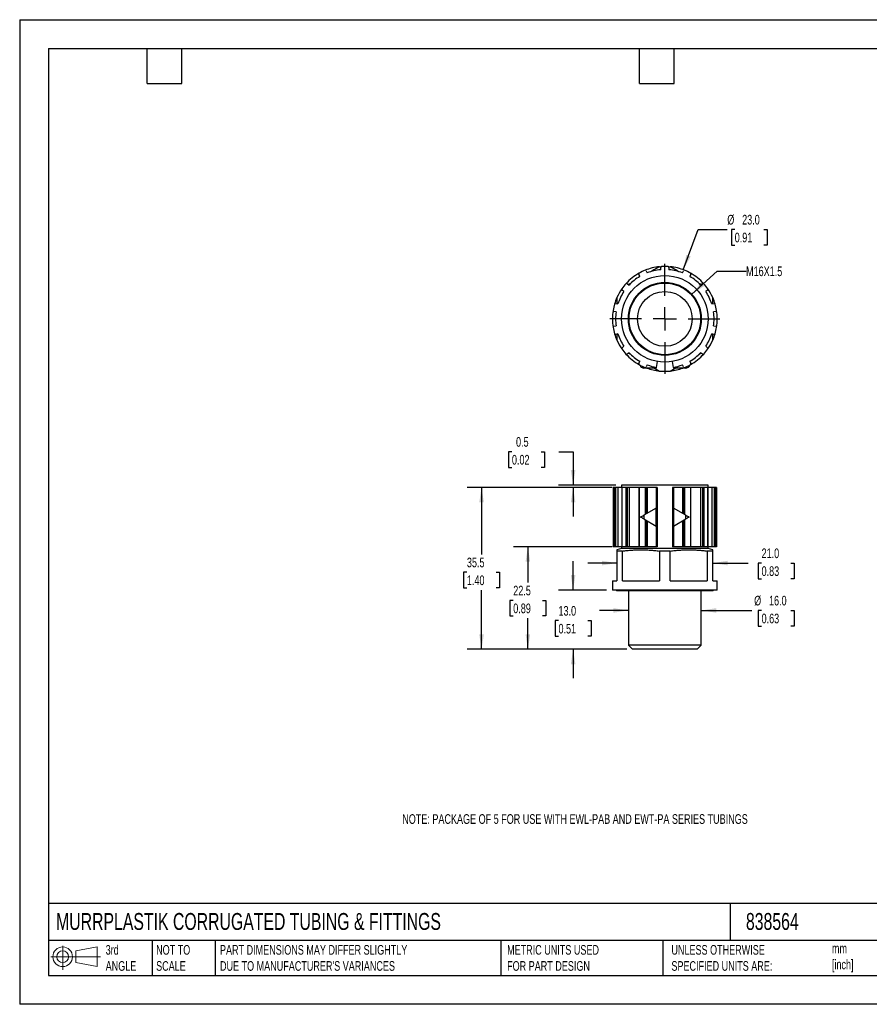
# Model space of a CAD drawing. Header units: millimetres. Extents: x 0 to 279, y 0 to 216.
# Tile 1 of 2: x 0 to 186, y 0 to 216. Entities that reach past the tile are written whole.
import ezdxf

# ---------------------------------------------------------------- set-up
doc = ezdxf.new("R2010")
doc.units = ezdxf.units.MM
doc.layers.add('DIMENSIONS', color=140, linetype='Continuous', lineweight=25)
doc.layers.add('TEXT', color=140, linetype='Continuous', lineweight=25)
doc.styles.add('SLDTEXTSTYLE0', font='TXT', dxfattribs={"width": 0.7})
doc.dimstyles.new('SLDDIMSTYLE0', dxfattribs={"dimtxt": 2.158008, "dimasz": 3.302, "dimexe": 0, "dimexo": 0.0625, "dimgap": 0.539502, "dimtad": 0, "dimtih": 1, "dimtoh": 1, "dimdec": 1, "dimrnd": 1e-09, "dimzin": 4, "dimdsep": 46, "dimtxsty": 'SLDTEXTSTYLE0', "dimsah": 1, "dimcen": 0.09, "dimadec": 0, "dimazin": 1, "dimtfac": 1, "dimtdec": 1, "dimtmove": 0, "dimatfit": 0, "dimfxl": 0, "dimfrac": 2, "dimtolj": 1, "dimtzin": 12, "dimarcsym": 0})
doc.dimstyles.new('SLDDIMSTYLE1', dxfattribs={"dimtxt": 2.158008, "dimasz": 3.302, "dimexe": 0, "dimexo": 0.0625, "dimgap": 0.539502, "dimtad": 0, "dimtih": 1, "dimtoh": 1, "dimdec": 1, "dimrnd": 1e-09, "dimzin": 12, "dimdsep": 46, "dimtxsty": 'SLDTEXTSTYLE0', "dimsah": 1, "dimcen": 0.09, "dimadec": 0, "dimazin": 3, "dimtfac": 1, "dimtdec": 1, "dimtofl": 0, "dimtmove": 0, "dimatfit": 3, "dimfxl": 0, "dimfrac": 2, "dimtolj": 1, "dimtzin": 12, "dimarcsym": 0})
doc.dimstyles.new('SLDDIMSTYLE2', dxfattribs={"dimtxt": 2.158008, "dimasz": 3.302, "dimexe": 0, "dimexo": 0.0625, "dimgap": 0.539502, "dimtad": 0, "dimtih": 1, "dimtoh": 1, "dimdec": 1, "dimrnd": 1e-09, "dimdsep": 46, "dimtxsty": 'SLDTEXTSTYLE0', "dimsah": 1, "dimcen": 0.09, "dimadec": 0, "dimazin": 2, "dimtfac": 1, "dimtdec": 1, "dimtmove": 0, "dimatfit": 0, "dimfxl": 0, "dimfrac": 2, "dimtolj": 1, "dimtzin": 12, "dimarcsym": 0})
doc.dimstyles.new('SLDDIMSTYLE3', dxfattribs={"dimtxt": 2.158008, "dimasz": 3.302, "dimexe": 0, "dimexo": 0.0625, "dimgap": 0.539502, "dimtad": 0, "dimtih": 1, "dimtoh": 1, "dimdec": 1, "dimrnd": 1e-09, "dimzin": 4, "dimdsep": 46, "dimtxsty": 'SLDTEXTSTYLE0', "dimsah": 1, "dimcen": 0, "dimadec": 0, "dimazin": 1, "dimtfac": 1, "dimtdec": 1, "dimtofl": 0, "dimtmove": 0, "dimatfit": 3, "dimfxl": 0, "dimfrac": 2, "dimtolj": 1, "dimtzin": 12, "dimarcsym": 0})
doc.dimstyles.new('SLDDIMSTYLE4', dxfattribs={"dimtxt": 2.158008, "dimasz": 3.302, "dimexe": 0, "dimexo": 0.0625, "dimgap": 0.539502, "dimtad": 0, "dimtih": 1, "dimtoh": 1, "dimdec": 1, "dimrnd": 1e-09, "dimzin": 12, "dimdsep": 46, "dimtxsty": 'SLDTEXTSTYLE0', "dimsah": 1, "dimcen": 0, "dimadec": 0, "dimazin": 3, "dimtfac": 1, "dimtdec": 1, "dimtofl": 0, "dimtmove": 0, "dimatfit": 3, "dimfxl": 0, "dimfrac": 2, "dimtolj": 1, "dimtzin": 12, "dimarcsym": 0})

# ---------------------------------------------------------------- blocks, each defined once
blk = doc.blocks.new('Block11')
at = {"color": 7, "linetype": 'Continuous', "lineweight": 18}
for p, q in [((2.59, 5.31), (2.59, 0)), ((5.48, 4.17), (10.18, 5.03)), ((10.18, 5.03), (10.18, 0.73)), ((0, 2.88), (10.87, 2.88)), ((5.48, 1.6), (5.48, 4.17)), ((5.48, 1.6), (10.18, 0.73))]:
    blk.add_line(p, q, dxfattribs=at)
for radius in [2.15, 1.29]:
    blk.add_circle((2.59, 2.88), radius, dxfattribs=at)
blk = doc.blocks.new('Block12')
at = {"color": 7, "linetype": 'Continuous'}
blk.add_blockref('Block11', (0, 0), dxfattribs=at)
blk = doc.blocks.new('_D')
at = {"layer": 'DIMENSIONS'}
for p, q in [((133.43, 86.37), (127.08, 86.37)), ((149.43, 86.37), (160.53, 86.37)), ((162.64, 86.37), (161.92, 86.37)), ((161.92, 86.37), (161.92, 82.94)), ((169.06, 86.37), (169.78, 86.37)), ((169.78, 86.37), (169.78, 82.94)), ((161.92, 82.94), (162.64, 82.94)), ((169.78, 82.94), (169.06, 82.94))]:
    blk.add_line(p, q, dxfattribs=at)
for points in [[(133.43, 86.37), (130.13, 86.87), (130.13, 85.86)], [(149.43, 86.37), (152.73, 85.86), (152.73, 86.87)]]:
    blk.add_solid(points, dxfattribs=at)
at = {"layer": 'DIMENSIONS', "char_height": 2.117, "attachment_point": 1, "style": 'SLDTEXTSTYLE0'}
for s, insert in [('%%c', (161.01, 89.58)), ('16.0', (164.27, 89.58)), ('0.63', (162.64, 85.66))]:
    blk.add_mtext(s, dxfattribs=dict(at, insert=insert))
blk = doc.blocks.new('_D_1')
at = {"layer": 'DIMENSIONS'}
for p, q in [((130.93, 96.75), (124.58, 96.75)), ((151.93, 96.75), (159.72, 96.75)), ((162.64, 96.75), (161.92, 96.75)), ((161.92, 96.75), (161.92, 93.32)), ((169.06, 96.75), (169.78, 96.75)), ((169.78, 96.75), (169.78, 93.32)), ((161.92, 93.32), (162.64, 93.32)), ((169.78, 93.32), (169.06, 93.32))]:
    blk.add_line(p, q, dxfattribs=at)
for points in [[(130.93, 96.75), (127.63, 97.26), (127.63, 96.24)], [(151.93, 96.75), (155.23, 96.24), (155.23, 97.26)]]:
    blk.add_solid(points, dxfattribs=at)
at = {"layer": 'DIMENSIONS', "char_height": 2.117, "attachment_point": 1, "style": 'SLDTEXTSTYLE0'}
for s, insert in [('21.0', (162.64, 99.96)), ('0.83', (162.64, 96.05))]:
    blk.add_mtext(s, dxfattribs=dict(at, insert=insert))
blk = doc.blocks.new('_D_2')
at = {"layer": 'DIMENSIONS'}
for p, q in [((121.32, 90.84), (121.32, 97.19)), ((128.66, 90.84), (118.15, 90.84)), ((118.12, 84.13), (117.39, 84.13)), ((117.39, 84.13), (117.39, 80.7)), ((124.53, 84.13), (125.25, 84.13)), ((125.25, 84.13), (125.25, 80.7)), ((117.39, 80.7), (118.12, 80.7)), ((125.25, 80.7), (124.53, 80.7)), ((133.08, 77.84), (118.15, 77.84)), ((121.32, 77.84), (121.32, 71.49))]:
    blk.add_line(p, q, dxfattribs=at)
for points in [[(121.32, 90.84), (121.83, 94.14), (120.82, 94.14)], [(121.32, 77.84), (120.82, 74.54), (121.83, 74.54)]]:
    blk.add_solid(points, dxfattribs=at)
at = {"layer": 'DIMENSIONS', "char_height": 2.117, "attachment_point": 1, "style": 'SLDTEXTSTYLE0'}
for s, insert in [('13.0', (118.12, 87.35)), ('0.51', (118.12, 83.43))]:
    blk.add_mtext(s, dxfattribs=dict(at, insert=insert))
blk = doc.blocks.new('_D_3')
at = {"layer": 'DIMENSIONS'}
for p, q in [((129.87, 100.34), (108.23, 100.34)), ((111.41, 100.34), (111.41, 92.49)), ((108.2, 88.58), (107.47, 88.58)), ((107.47, 88.58), (107.47, 85.15)), ((114.61, 88.58), (115.34, 88.58)), ((115.34, 88.58), (115.34, 85.15)), ((107.47, 85.15), (108.2, 85.15)), ((111.41, 77.84), (111.41, 84.67)), ((115.34, 85.15), (114.61, 85.15)), ((133.08, 77.84), (108.23, 77.84))]:
    blk.add_line(p, q, dxfattribs=at)
for points in [[(111.41, 100.34), (110.9, 97.04), (111.91, 97.04)], [(111.41, 77.84), (111.91, 81.14), (110.9, 81.14)]]:
    blk.add_solid(points, dxfattribs=at)
at = {"layer": 'DIMENSIONS', "char_height": 2.117, "attachment_point": 1, "style": 'SLDTEXTSTYLE0'}
for s, insert in [('22.5', (108.2, 91.79)), ('0.89', (108.2, 87.88))]:
    blk.add_mtext(s, dxfattribs=dict(at, insert=insert))
blk = doc.blocks.new('_D_4')
at = {"layer": 'DIMENSIONS'}
for p, q in [((129.87, 113.34), (98.07, 113.34)), ((101.25, 113.34), (101.25, 98.66)), ((98.04, 94.74), (97.32, 94.74)), ((97.32, 94.74), (97.32, 91.31)), ((104.46, 94.74), (105.18, 94.74)), ((105.18, 94.74), (105.18, 91.31)), ((97.32, 91.31), (98.04, 91.31)), ((101.25, 77.84), (101.25, 90.83)), ((105.18, 91.31), (104.46, 91.31)), ((133.08, 77.84), (98.07, 77.84))]:
    blk.add_line(p, q, dxfattribs=at)
for points in [[(101.25, 113.34), (100.74, 110.04), (101.76, 110.04)], [(101.25, 77.84), (101.76, 81.14), (100.74, 81.14)]]:
    blk.add_solid(points, dxfattribs=at)
at = {"layer": 'DIMENSIONS', "char_height": 2.117, "attachment_point": 1, "style": 'SLDTEXTSTYLE0'}
for s, insert in [('35.5', (98.04, 97.95)), ('1.40', (98.04, 94.04))]:
    blk.add_mtext(s, dxfattribs=dict(at, insert=insert))
blk = doc.blocks.new('_D_5')
at = {"layer": 'DIMENSIONS'}
for p, q in [((107.91, 121.17), (107.18, 121.17)), ((107.18, 121.17), (107.18, 117.74)), ((114.32, 121.17), (115.05, 121.17)), ((115.05, 121.17), (115.05, 117.74)), ((118.21, 121.17), (121.32, 121.17)), ((121.32, 121.17), (121.32, 113.84)), ((107.18, 117.74), (107.91, 117.74)), ((115.05, 117.74), (114.32, 117.74)), ((130.66, 113.84), (118.15, 113.84)), ((129.87, 113.34), (118.15, 113.34)), ((121.32, 113.34), (121.32, 106.99))]:
    blk.add_line(p, q, dxfattribs=at)
for points in [[(121.32, 113.84), (121.83, 117.14), (120.82, 117.14)], [(121.32, 113.34), (120.82, 110.04), (121.83, 110.04)]]:
    blk.add_solid(points, dxfattribs=at)
at = {"layer": 'DIMENSIONS', "char_height": 2.117, "attachment_point": 1, "style": 'SLDTEXTSTYLE0'}
for s, insert in [('0.5', (108.81, 124.38)), ('0.02', (107.91, 120.47))]:
    blk.add_mtext(s, dxfattribs=dict(at, insert=insert))
blk = doc.blocks.new('_D_6')
at = {"layer": 'DIMENSIONS'}
for p, q in [((145.46, 161.07), (148.77, 169.9)), ((148.77, 169.9), (155.12, 169.9)), ((156.75, 169.9), (156.02, 169.9)), ((156.02, 169.9), (156.02, 166.47)), ((163.16, 169.9), (163.89, 169.9)), ((163.89, 169.9), (163.89, 166.47)), ((156.02, 166.47), (156.75, 166.47)), ((163.89, 166.47), (163.16, 166.47))]:
    blk.add_line(p, q, dxfattribs=at)
blk.add_solid([(145.46, 161.07), (147.1, 163.98), (146.15, 164.34)], dxfattribs=at)
at = {"layer": 'DIMENSIONS', "char_height": 2.117, "attachment_point": 1, "style": 'SLDTEXTSTYLE0'}
for s, insert in [('%%c', (155.12, 173.11)), ('23.0', (158.38, 173.11)), ('0.91', (156.75, 169.2))]:
    blk.add_mtext(s, dxfattribs=dict(at, insert=insert))
blk = doc.blocks.new('_D_7')
at = {"layer": 'DIMENSIONS'}
for p, q in [((147.34, 155.7), (152.89, 160.77)), ((152.89, 160.77), (159.24, 160.77))]:
    blk.add_line(p, q, dxfattribs=at)
blk.add_solid([(147.34, 155.7), (150.12, 157.55), (149.43, 158.3)], dxfattribs=at)
at = {"layer": 'DIMENSIONS', "insert": (159.24, 161.79), "char_height": 2.117, "attachment_point": 1, "style": 'SLDTEXTSTYLE0'}
blk.add_mtext('M16X1.5', dxfattribs=at)
blk = doc.blocks.new('SW_CENTERMARKSYMBOL_0')
at = {"layer": 'DIMENSIONS', "color": 0}
for p, q in [((0, 5.08), (0, 12.04)), ((0, 0), (0, 2.54)), ((-5.08, 0), (-12.04, 0)), ((0, 0), (-2.54, 0)), ((0, 0), (0, -2.54)), ((0, 0), (2.54, 0)), ((5.08, 0), (12.04, 0)), ((0, -5.08), (0, -12.04))]:
    blk.add_line(p, q, dxfattribs=at)

msp = doc.modelspace()

# ---------------------------------------------------------------- linework, layer by layer
at = {"color": 7, "linetype": 'Continuous'}
for p, q in [((0, 215.9), (0, 0)), ((0, 215.9), (279.4, 215.9)), ((279.4, 0), (0, 0))]:
    msp.add_line(p, q, dxfattribs=at)
for p, q in [((135.95, 159.61), (135.73, 160.07)), ((137.35, 160.85), (137.57, 160.39)), ((140.53, 161.06), (140.53, 161.58)), ((142.33, 161.58), (142.33, 161.06)), ((145.29, 160.39), (145.51, 160.85)), ((147.13, 160.07), (146.91, 159.61)), ((133.17, 158.04), (133.58, 157.71)), ((149.28, 157.71), (149.69, 158.04)), ((132.45, 156.31), (132.05, 156.63)), ((150.81, 156.63), (150.41, 156.31)), ((130.64, 153.69), (131.14, 153.57)), ((130.93, 154.99), (130.93, 153.62)), ((151.72, 153.57), (152.23, 153.69)), ((151.93, 153.62), (151.93, 154.99)), ((130.74, 151.82), (130.23, 151.93)), ((152.63, 151.93), (152.12, 151.82)), ((130.23, 148.67), (130.74, 148.78)), ((131.14, 147.03), (130.64, 146.91)), ((130.93, 146.98), (130.93, 145.61)), ((152.23, 146.91), (151.72, 147.03)), ((151.93, 145.61), (151.93, 146.98)), ((152.12, 148.78), (152.63, 148.67)), ((132.05, 143.97), (132.45, 144.29)), ((133.58, 142.89), (133.17, 142.56)), ((149.69, 142.56), (149.28, 142.89)), ((150.41, 144.29), (150.81, 143.97)), ((135.73, 140.53), (135.95, 140.99)), ((139.78, 140.94), (139.56, 139.66)), ((143.31, 139.66), (143.08, 140.94)), ((146.91, 140.99), (147.13, 140.53)), ((136.1, 140.11), (136.1, 139.83)), ((139.55, 139.5), (136.8, 139.5)), ((137.57, 140.21), (137.35, 139.75)), ((139.14, 139.5), (140.24, 138.86)), ((139.55, 139.67), (139.55, 139.5)), ((142.62, 138.86), (143.72, 139.5)), ((143.32, 139.67), (143.32, 139.5)), ((146.06, 139.5), (143.32, 139.5)), ((145.51, 139.75), (145.29, 140.21)), ((146.76, 140.11), (146.76, 139.83)), ((130.08, 113.34), (130.08, 100.34)), ((130.08, 113.34), (130.08, 100.34)), ((130.4, 113.34), (130.08, 113.34)), ((130.08, 113.34), (130.08, 113.34)), ((130.4, 113.34), (130.4, 100.34)), ((130.64, 113.34), (130.4, 113.34)), ((130.64, 113.34), (130.64, 100.34)), ((131.14, 113.34), (130.64, 113.34)), ((131.14, 113.34), (131.14, 100.34)), ((131.98, 113.34), (131.14, 113.34)), ((131.93, 113.84), (131.93, 113.34)), ((150.93, 113.84), (131.93, 113.84)), ((131.98, 113.34), (131.98, 100.34)), ((132.01, 113.34), (131.98, 113.34)), ((132.01, 113.34), (132.01, 100.34)), ((132.9, 113.34), (132.01, 113.34)), ((132.9, 113.34), (132.9, 100.34)), ((133.17, 113.34), (132.9, 113.34)), ((133.17, 113.34), (133.17, 100.34)), ((133.58, 113.34), (133.17, 113.34)), ((133.58, 113.34), (133.58, 100.34)), ((135.71, 113.34), (133.58, 113.34)), ((135.71, 113.34), (135.71, 100.34)), ((135.81, 113.34), (135.71, 113.34)), ((135.81, 113.34), (135.81, 100.34)), ((137.09, 113.34), (135.81, 113.34)), ((137.09, 113.34), (137.09, 107.41)), ((137.35, 113.34), (137.09, 113.34)), ((137.35, 113.34), (137.35, 107.56)), ((137.57, 113.34), (137.35, 113.34)), ((137.57, 113.34), (137.57, 107.69)), ((139.56, 113.34), (137.57, 113.34)), ((139.56, 113.34), (139.56, 100.34)), ((139.78, 113.34), (139.56, 113.34)), ((139.78, 113.34), (139.78, 100.34)), ((143.08, 113.34), (143.08, 100.34)), ((143.31, 113.34), (143.08, 113.34)), ((143.31, 113.34), (143.31, 100.34)), ((145.29, 113.34), (143.31, 113.34)), ((145.29, 113.34), (145.29, 107.69)), ((145.51, 113.34), (145.29, 113.34)), ((145.51, 113.34), (145.51, 107.56)), ((145.77, 113.34), (145.51, 113.34)), ((145.77, 113.34), (145.77, 107.41)), ((147.05, 113.34), (145.77, 113.34)), ((147.05, 113.34), (147.05, 100.34)), ((147.15, 113.34), (147.05, 113.34)), ((147.15, 100.34), (147.15, 113.34)), ((149.28, 113.34), (147.15, 113.34)), ((149.28, 113.34), (149.28, 100.34)), ((149.69, 113.34), (149.28, 113.34)), ((149.69, 113.34), (149.69, 100.34)), ((149.96, 113.34), (149.69, 113.34)), ((149.96, 113.34), (149.96, 100.34)), ((150.85, 113.34), (149.96, 113.34)), ((150.85, 113.34), (150.85, 100.34)), ((150.88, 113.34), (150.85, 113.34)), ((150.88, 100.34), (150.88, 113.34)), ((151.72, 113.34), (150.88, 113.34)), ((150.93, 113.34), (150.93, 113.84)), ((151.72, 113.34), (151.72, 100.34)), ((152.23, 113.34), (151.72, 113.34)), ((152.23, 113.34), (152.23, 100.34)), ((152.46, 113.34), (152.23, 113.34)), ((152.46, 113.34), (152.46, 100.34)), ((152.78, 113.34), (152.46, 113.34)), ((152.78, 100.34), (152.78, 113.34)), ((152.78, 113.34), (152.78, 100.34)), ((152.78, 113.34), (152.78, 113.34)), ((139.55, 108.82), (136.8, 107.24)), ((139.55, 104.87), (139.55, 108.82)), ((143.32, 108.82), (143.32, 104.87)), ((146.06, 107.24), (143.32, 108.82)), ((136.8, 107.24), (136.8, 106.44)), ((136.8, 106.44), (139.55, 104.87)), ((137.09, 106.27), (137.09, 100.34)), ((137.35, 106.13), (137.35, 100.34)), ((137.57, 106), (137.57, 100.34)), ((143.32, 104.87), (146.06, 106.44)), ((145.29, 106), (145.29, 100.34)), ((145.51, 106.13), (145.51, 100.34)), ((145.77, 106.27), (145.77, 100.34)), ((146.06, 106.44), (146.06, 107.24)), ((130.4, 100.34), (130.08, 100.34)), ((130.08, 100.34), (130.08, 100.34)), ((130.64, 100.34), (130.4, 100.34)), ((131.14, 100.34), (130.64, 100.34)), ((131.93, 99.94), (130.93, 99.67)), ((132.12, 99.4), (130.93, 99.4)), ((130.93, 99.4), (130.93, 92.84)), ((131.98, 100.34), (131.14, 100.34)), ((131.93, 100.34), (131.93, 99.94)), ((150.93, 99.94), (131.93, 99.94)), ((132.01, 100.34), (131.98, 100.34)), ((132.9, 100.34), (132.01, 100.34)), ((132.12, 92.84), (132.12, 99.4)), ((133.17, 100.34), (132.9, 100.34)), ((133.58, 100.34), (133.17, 100.34)), ((135.71, 100.34), (133.58, 100.34)), ((135.81, 100.34), (135.71, 100.34)), ((137.09, 100.34), (135.81, 100.34)), ((137.35, 100.34), (137.09, 100.34)), ((137.57, 100.34), (137.35, 100.34)), ((139.56, 100.34), (137.57, 100.34)), ((139.78, 100.34), (139.56, 100.34)), ((142.62, 99.4), (140.24, 99.4)), ((140.24, 99.4), (140.24, 92.84)), ((142.62, 92.84), (142.62, 99.4)), ((143.31, 100.34), (143.08, 100.34)), ((145.29, 100.34), (143.31, 100.34)), ((145.51, 100.34), (145.29, 100.34)), ((145.77, 100.34), (145.51, 100.34)), ((147.05, 100.34), (145.77, 100.34)), ((147.15, 100.34), (147.05, 100.34)), ((149.28, 100.34), (147.15, 100.34)), ((149.69, 100.34), (149.28, 100.34)), ((149.96, 100.34), (149.69, 100.34)), ((150.85, 100.34), (149.96, 100.34)), ((151.93, 99.4), (150.74, 99.4)), ((150.74, 99.4), (150.74, 92.84)), ((150.88, 100.34), (150.85, 100.34)), ((151.72, 100.34), (150.88, 100.34)), ((150.93, 99.94), (150.93, 100.34)), ((151.93, 99.67), (150.93, 99.94)), ((152.23, 100.34), (151.72, 100.34)), ((151.93, 92.84), (151.93, 99.4)), ((152.46, 100.34), (152.23, 100.34)), ((152.78, 100.34), (152.46, 100.34)), ((152.78, 100.34), (152.78, 100.34)), ((129.93, 92.84), (129.93, 90.84)), ((129.93, 92.84), (130.93, 92.84)), ((132.12, 92.84), (140.24, 92.84)), ((142.62, 92.84), (150.74, 92.84)), ((151.93, 92.84), (152.93, 92.84)), ((152.93, 90.84), (152.93, 92.84)), ((152.93, 90.84), (129.93, 90.84)), ((130.78, 90.84), (130.93, 90.69)), ((151.93, 90.69), (130.93, 90.69)), ((133.43, 90.69), (133.43, 78.76)), ((149.43, 78.76), (149.43, 90.69)), ((151.93, 90.69), (152.08, 90.84)), ((133.43, 78.76), (134.35, 77.84)), ((149.43, 78.76), (133.43, 78.76)), ((148.51, 77.84), (134.35, 77.84)), ((148.51, 77.84), (149.43, 78.76))]:
    msp.add_line(p, q)
at = {"flags": 128}
for points in [[(140.24, 161.74), (140.54, 161.76), (140.72, 161.78)], [(142.14, 161.78), (142.32, 161.76), (142.62, 161.74)]]:
    msp.add_lwpolyline(points, dxfattribs=at)
for radius in [9.5, 8, 7.85, 6]:
    msp.add_circle((141.43, 150.3), radius)
for centre, radius, start, end in [((141.43, 150.3), 11.5, 119.2659, 137.877), ((135.91, 160.16), 0.2, 119.2658, 205.7143), ((141.43, 150.3), 11.5, 112.1627, 119.2659), ((141.43, 150.3), 11.5, 95.9294, 112.1627), ((137.17, 160.76), 0.2, 25.7143, 112.1627), ((141.43, 150.3), 10.8, 94.7802, 110.9341), ((140.73, 161.58), 0.2, 93.5516, 180), ((141.43, 150.3), 11.5, 86.4484, 93.5516), ((142.13, 161.58), 0.2, 360, 86.4484), ((141.43, 150.3), 10.8, 69.0659, 85.2198), ((141.43, 150.3), 11.5, 67.8373, 84.0706), ((145.69, 160.76), 0.2, 67.8373, 154.2857), ((141.43, 150.3), 11.5, 60.7341, 67.8373), ((146.95, 160.16), 0.2, 334.2857, 60.7341), ((141.43, 150.3), 11.5, 42.123, 60.7341), ((141.43, 150.3), 11.5, 137.877, 144.9801), ((133.05, 157.88), 0.2, 51.4286, 137.877), ((141.43, 150.3), 10.8, 120.4945, 136.6484), ((141.43, 150.3), 10.8, 43.3516, 59.5055), ((149.81, 157.88), 0.2, 42.123, 128.5714), ((141.43, 150.3), 11.5, 35.0199, 42.123), ((141.43, 150.3), 11.5, 144.9801, 155.9294), ((141.43, 150.3), 10.8, 146.2088, 162.3627), ((132.18, 156.78), 0.2, 144.9801, 231.4286), ((141.43, 150.3), 10.8, 17.6373, 33.7912), ((150.68, 156.78), 0.2, 308.5714, 35.0198), ((141.43, 150.3), 11.5, 24.0706, 35.0199), ((141.43, 150.3), 11.5, 163.5913, 170.6944), ((141.43, 150.3), 11.5, 155.9294, 163.5913), ((130.59, 153.49), 0.2, 77.1429, 163.5912), ((141.43, 150.3), 11.5, 16.4087, 24.0706), ((152.27, 153.49), 0.2, 16.4087, 102.8571), ((141.43, 150.3), 11.5, 9.3056, 16.4087), ((141.43, 150.3), 11.5, 170.6944, 189.3056), ((130.28, 152.13), 0.2, 170.6944, 257.1429), ((141.43, 150.3), 10.8, 171.923, 188.077), ((141.43, 150.3), 10.8, 351.923, 8.077), ((152.58, 152.13), 0.2, 282.8571, 9.3055), ((141.43, 150.3), 11.5, 350.6944, 9.3056), ((130.28, 148.47), 0.2, 102.8571, 189.3055), ((141.43, 150.3), 11.5, 189.3056, 196.4087), ((130.59, 147.11), 0.2, 196.4087, 282.8571), ((141.43, 150.3), 11.5, 196.4087, 204.0706), ((141.43, 150.3), 10.8, 197.6373, 213.7912), ((141.43, 150.3), 10.8, 326.2088, 342.3627), ((141.43, 150.3), 11.5, 335.9294, 343.5913), ((152.27, 147.11), 0.2, 257.1429, 343.5912), ((141.43, 150.3), 11.5, 343.5913, 350.6944), ((152.58, 148.47), 0.2, 350.6944, 77.1429), ((141.43, 150.3), 11.5, 204.0706, 215.0199), ((141.43, 150.3), 11.5, 324.9801, 335.9294), ((132.18, 143.81), 0.2, 128.5714, 215.0198), ((141.43, 150.3), 11.5, 215.0199, 222.123), ((133.05, 142.72), 0.2, 222.123, 308.5714), ((141.43, 150.3), 11.5, 222.123, 240.7341), ((141.43, 150.3), 10.8, 223.3516, 239.5055), ((141.43, 150.3), 10.8, 300.4945, 316.6484), ((141.43, 150.3), 11.5, 299.2659, 317.877), ((149.81, 142.72), 0.2, 231.4286, 317.877), ((141.43, 150.3), 11.5, 317.877, 324.9801), ((150.68, 143.81), 0.2, 324.9801, 51.4286), ((135.91, 140.44), 0.2, 154.2857, 240.7342), ((146.95, 140.44), 0.2, 299.2658, 25.7143), ((141.43, 150.3), 11.5, 240.7341, 247.8373), ((137.17, 139.83), 0.2, 247.8373, 334.2857), ((141.43, 150.3), 11.5, 249.906, 264.0706), ((141.43, 150.3), 10.8, 249.0659, 260), ((141.43, 150.3), 11.5, 264.0706, 275.9294), ((141.43, 150.3), 11.5, 275.9294, 290.094), ((141.43, 150.3), 10.8, 280, 290.9341), ((145.69, 139.83), 0.2, 205.7143, 292.1627), ((141.43, 150.3), 11.5, 292.1627, 299.2659)]:
    msp.add_arc(centre, radius, start, end)
for points, knots in [([(140.24, 161.74), (139.7, 161.43), (139.06, 161.05), (138.41, 160.68), (138.31, 160.62)], [0, 0, 0, 0, 0.844524, 1, 1, 1, 1]), ([(144.52, 160.64), (144.43, 160.69), (143.79, 161.06), (143.16, 161.43), (142.62, 161.74)], [0, 0, 0, 0, 0.143047, 1, 1, 1, 1]), ([(134.05, 158.16), (133.95, 158.11), (133.75, 157.99), (133.55, 157.87), (133.45, 157.82)], [0, 0, 0, 0, 0.505658, 1, 1, 1, 1]), ([(149.41, 157.82), (149.31, 157.87), (149.13, 157.98), (148.95, 158.08), (148.86, 158.13)], [0, 0, 0, 0, 0.544177, 1, 1, 1, 1]), ([(133.45, 142.78), (133.55, 142.73), (133.73, 142.62), (133.91, 142.51), (134, 142.47)], [0, 0, 0, 0, 0.544177, 1, 1, 1, 1]), ([(148.81, 142.43), (148.91, 142.49), (149.11, 142.61), (149.31, 142.73), (149.41, 142.78)], [0, 0, 0, 0, 0.505658, 1, 1, 1, 1]), ([(130.93, 99.66), (130.93, 99.66), (130.93, 99.67), (130.93, 99.58), (130.93, 99.46), (130.93, 99.4)], [0, 0, 0, 0, 0.194616, 0.595644, 1, 1, 1, 1]), ([(132.12, 99.4), (132.29, 99.42), (132.63, 99.46), (133.14, 99.52), (133.65, 99.56), (134.32, 99.61), (135.17, 99.66), (136.18, 99.67), (137.2, 99.66), (138.21, 99.61), (139.23, 99.52), (139.9, 99.44), (140.24, 99.4)], [0, 0, 0, 0, 0.063525, 0.126257, 0.188453, 0.250389, 0.375554, 0.500003, 0.624437, 0.749616, 0.873738, 1, 1, 1, 1]), ([(142.62, 99.4), (142.79, 99.42), (143.13, 99.46), (143.64, 99.52), (144.15, 99.56), (144.82, 99.61), (145.67, 99.66), (146.68, 99.67), (147.7, 99.66), (148.71, 99.61), (149.73, 99.52), (150.4, 99.44), (150.74, 99.4)], [0, 0, 0, 0, 0.063525, 0.126257, 0.188453, 0.250389, 0.375554, 0.500003, 0.624437, 0.749616, 0.873738, 1, 1, 1, 1]), ([(151.93, 99.4), (151.93, 99.46), (151.93, 99.58), (151.93, 99.67), (151.93, 99.66), (151.93, 99.66)], [0, 0, 0, 0, 0.3983934, 0.7959234, 1, 1, 1, 1])]:
    msp.add_open_spline(points, degree=3, knots=knots)
for points in [[(136.1, 139.83), (136.33, 139.71), (136.56, 139.6), (136.8, 139.5)], [(146.06, 139.5), (146.3, 139.6), (146.53, 139.71), (146.76, 139.83)], [(136.1, 106.84), (136.33, 106.97), (136.56, 107.11), (136.8, 107.24)], [(136.8, 106.44), (136.56, 106.58), (136.33, 106.71), (136.1, 106.84)], [(146.06, 107.24), (146.3, 107.11), (146.53, 106.97), (146.76, 106.84)], [(146.76, 106.84), (146.53, 106.71), (146.3, 106.58), (146.06, 106.44)]]:
    msp.add_open_spline(points, degree=3)
at = {"layer": 'TEXT'}
for p, q in [((6.35, 209.55), (273.05, 209.55)), ((6.35, 209.55), (6.35, 6.35)), ((27.94, 201.93), (27.94, 209.55)), ((35.56, 201.93), (35.56, 209.55)), ((135.89, 201.93), (135.89, 209.55)), ((143.51, 201.93), (143.51, 209.55)), ((27.94, 201.93), (35.56, 201.93)), ((135.89, 201.93), (143.51, 201.93)), ((273.05, 22.13), (6.35, 22.13)), ((155.76, 22.13), (155.76, 13.97)), ((273.05, 13.97), (6.35, 13.97)), ((29.04, 13.97), (29.04, 6.35)), ((42.84, 13.97), (42.84, 6.35)), ((105.48, 13.97), (105.48, 6.35)), ((141, 13.97), (141, 6.35)), ((6.35, 6.35), (273.05, 6.35))]:
    msp.add_line(p, q, dxfattribs=at)

# ---------------------------------------------------------------- block references
at = {"layer": 'DIMENSIONS'}
msp.add_blockref('SW_CENTERMARKSYMBOL_0', (141.43, 150.3), dxfattribs=at)
at = {"layer": 'TEXT'}
msp.add_blockref('Block12', (6.84, 7.55), dxfattribs=at)

# ---------------------------------------------------------------- texts
at = {"layer": 'DIMENSIONS', "insert": (83.87, 41.69), "char_height": 2.1167, "attachment_point": 1, "style": 'SLDTEXTSTYLE0'}
msp.add_mtext('NOTE: PACKAGE OF 5 FOR USE WITH EWL-PAB AND EWT-PA SERIES TUBINGS', dxfattribs=at)
at = {"layer": 'TEXT', "attachment_point": 1, "style": 'SLDTEXTSTYLE0'}
for s, insert, char_height in [('MURRPLASTIK CORRUGATED TUBING & FITTINGS', (7.97, 20.02), 3.7042), ('838564', (159.21, 20.02), 3.704), ('3rd^JANGLE', (18.85, 13), 2.117), ('NOT TO^JSCALE', (29.91, 13), 2.1167), ("PART DIMENSIONS MAY DIFFER SLIGHTLY ^JDUE TO MANUFACTURER'S VARIANCES", (43.91, 13), 2.1167), ('METRIC UNITS USED ^JFOR PART DESIGN', (106.85, 13), 2.1167), ('UNLESS OTHERWISE ^JSPECIFIED UNITS ARE:', (142.87, 13), 2.1167), ('mm^J[inch]', (178.06, 13.33), 2.117)]:
    msp.add_mtext(s, dxfattribs=dict(at, insert=insert, char_height=char_height))

# ---------------------------------------------------------------- dimensions: what is measured, and where the dimension line sits
at = {"layer": 'DIMENSIONS'}
dim = msp.add_diameter_dim_2p(p1=(137.4, 139.53), p2=(145.46, 161.07), dimstyle='SLDDIMSTYLE3', dxfattribs=at)
dim.commit()
dim.dimension.update_dxf_attribs({"geometry": '_D_6', "text_midpoint": (159.96, 169.9), "dimtype": 163})
dim = msp.add_diameter_dim_2p(p1=(135.52, 144.9), p2=(147.34, 155.7), text='M16X1.5', dimstyle='SLDDIMSTYLE4', override={"dimpost": '<>'}, dxfattribs=at)
dim.commit()
dim.dimension.update_dxf_attribs({"geometry": '_D_7', "text_midpoint": (165.5, 160.77), "dimtype": 163})
for base, p1, p2, dimstyle, picture, middle in [((121.32, 113.84), (131.14, 113.34), (131.93, 113.84), 'SLDDIMSTYLE2', '_D_5', (121.32, 121.17)), ((101.25, 113.34), (134.35, 77.84), (131.14, 113.34), 'SLDDIMSTYLE1', '_D_4', (101.25, 94.74)), ((111.41, 100.34), (134.35, 77.84), (131.14, 100.34), 'SLDDIMSTYLE1', '_D_3', (111.41, 88.58)), ((121.32, 90.84), (134.35, 77.84), (129.93, 90.84), 'SLDDIMSTYLE0', '_D_2', (121.32, 84.13))]:
    dim = msp.add_linear_dim(base=base, p1=p1, p2=p2, angle=90, dimstyle=dimstyle, dxfattribs=at)
    dim.commit()
    dim.dimension.update_dxf_attribs({"geometry": picture, "text_midpoint": middle, "dimtype": 160})
dim = msp.add_linear_dim(base=(151.93, 96.75), p1=(130.93, 99.4), p2=(151.93, 99.4), dimstyle='SLDDIMSTYLE0', dxfattribs=at)
dim.commit()
dim.dimension.update_dxf_attribs({"geometry": '_D_1', "text_midpoint": (165.85, 96.75), "dimtype": 160})
dim = msp.add_linear_dim(base=(149.43, 86.37), p1=(133.43, 90.84), p2=(149.43, 90.84), text='%%c<>', dimstyle='SLDDIMSTYLE0', dxfattribs=at)
dim.commit()
dim.dimension.update_dxf_attribs({"geometry": '_D', "text_midpoint": (165.85, 86.37), "dimtype": 160})

doc.saveas('drawing.dxf')
